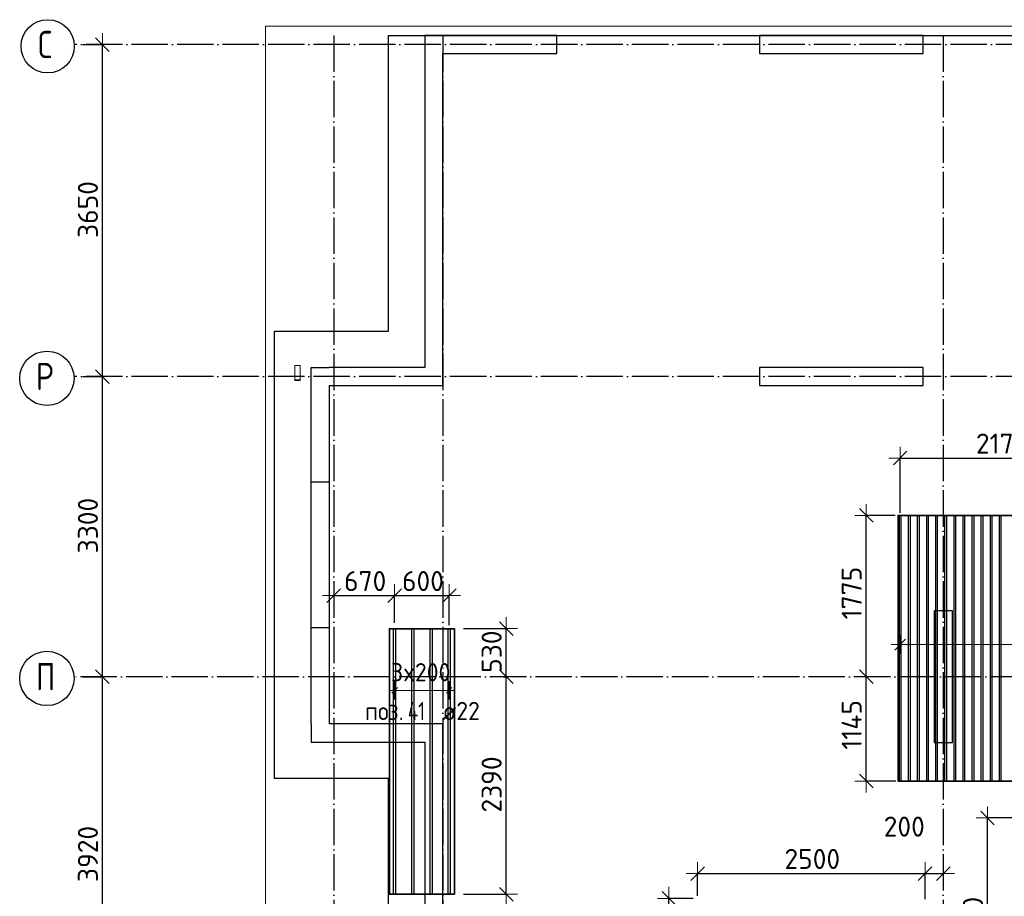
# Model space of a CAD drawing. Header units: millimetres. Extents: x -3483 to 105345, y -283423 to 72284.
# Tile 35 of 157: x 36547 to 47371, y -102874 to -93237. Entities that reach past the tile are written whole.
import ezdxf

# ---------------------------------------------------------------- set-up
doc = ezdxf.new("R2010")
doc.units = ezdxf.units.MM
doc.header["$PDMODE"] = 65
for name, pattern in [('______11', [500, 400, -50, 0, -50]), ('______2', [270, 200, -70]), ('______5', [1100, 800, -100, 100, -100])]:
    doc.linetypes.add(name, pattern=pattern)
for name, color, linetype, lineweight in [('Standard', 7, 'Continuous', 25), ('Колонна (1)', 7, 'Continuous', 35), ('Колонна (2)', 7, 'Continuous', 35), ('Размерная линия_ общее', 7, 'Continuous', 13), ('Стальная конструкция_ общее', 7, 'Continuous', 25), ('Стена_ общее', 7, 'Continuous', 35), ('Фундамент_ общее', 7, 'Continuous', 35)]:
    doc.layers.add(name, color=color, linetype=linetype, lineweight=lineweight)
doc.layers.add('Арм.стержн.Доп. Арм ниж.зоны У', color=7, linetype='Continuous', lineweight=35, true_color=0x1cff1c)
doc.layers.add('Осевая линия_ общее', color=7, linetype='______5', lineweight=13, true_color=0xa0a0a0)
doc.styles.add('ISOCPEUR', font='ISOCPEUR')
doc.dimstyles.new('DIMSTYLE_4', dxfattribs={"dimtxt": 220, "dimasz": 250, "dimexe": 0, "dimexo": 0, "dimgap": 110, "dimtad": 2, "dimdec": 0, "dimrnd": 5, "dimzin": 12, "dimdsep": 46, "dimtxsty": 'ISOCPEUR', "dimblk1": 'ALL_ML_STRICH', "dimblk2": 'ALL_ML_STRICH', "dimsah": 1, "dimcen": 0, "dimclrd": 7, "dimclre": 256, "dimclrt": 7, "dimadec": 0, "dimazin": 0, "dimtfac": 1, "dimtdec": 0, "dimtix": 1, "dimtmove": 2, "dimatfit": 3, "dimfxl": 0, "dimtzin": 0, "dimlwd": 0, "dimlwe": -3, "dimarcsym": 0})
doc.dimstyles.new('DIMSTYLE_5', dxfattribs={"dimtxt": 220, "dimasz": 250, "dimexe": 0, "dimexo": 0, "dimgap": 110, "dimtad": 2, "dimdec": 0, "dimrnd": 5, "dimzin": 12, "dimdsep": 46, "dimtxsty": 'ISOCPEUR', "dimblk1": 'ALL_ML_STRICH', "dimblk2": 'ALL_ML_STRICH', "dimsah": 1, "dimcen": 0, "dimclrd": 7, "dimclre": 256, "dimclrt": 7, "dimadec": 0, "dimazin": 0, "dimtfac": 1, "dimtdec": 0, "dimtix": 1, "dimtmove": 2, "dimatfit": 3, "dimfxl": 0, "dimtvp": 1.2, "dimtzin": 0, "dimlwd": 0, "dimlwe": -3, "dimarcsym": 0})

# ---------------------------------------------------------------- blocks, each defined once
blk = doc.blocks.new('ALL_ML_STRICH')
at = {"color": 0, "linetype": 'ByBlock', "lineweight": -2}
for p, q in [((0, -0.5), (0, 0.5)), ((-1, 0), (0.5, 0)), ((-0.3, -0.3), (0.3, 0.3))]:
    blk.add_line(p, q, dxfattribs=at)
blk = doc.blocks.new('*D97')
at = {"layer": 'DEFPOINTS', "color": 7, "linetype": 'Continuous', "lineweight": 13, "transparency": 33554687}
for p in [(37142, -100460), (37142, -104380), (37457, -104380)]:
    blk.add_point(p, dxfattribs=at)
at = {"layer": 'Размерная линия_ общее', "color": 253, "linetype": 'Continuous', "lineweight": -2, "true_color": 0xa0a0a0, "transparency": 33554687}
for p, q in [((37242, -100460), (37457, -100460)), ((37242, -104380), (37457, -104380))]:
    blk.add_line(p, q, dxfattribs=at)
at = {"layer": 'Размерная линия_ общее', "color": 7, "linetype": 'Continuous', "lineweight": -2, "transparency": 33554687}
blk.add_line((37457, -104380), (37457, -100460), dxfattribs=at)
at = {"layer": 'Размерная линия_ общее', "color": 7, "linetype": 'Continuous', "lineweight": 13, "transparency": 33554687, "xscale": 250, "yscale": 250, "zscale": 250}
for p, rotation in [((37457, -100460), 90), ((37457, -104380), 270)]:
    blk.add_blockref('ALL_ML_STRICH', p, dxfattribs=dict(at, rotation=rotation))
at = {"layer": 'Размерная линия_ общее', "color": 7, "linetype": 'Continuous', "lineweight": 13, "transparency": 33554687, "insert": (37297, -102409), "char_height": 220, "width": 880, "attachment_point": 5, "rotation": 90, "style": 'ISOCPEUR'}
blk.add_mtext('\\A1;{3920}', dxfattribs=at)
blk = doc.blocks.new('*D98')
at = {"layer": 'DEFPOINTS', "color": 7, "linetype": 'Continuous', "lineweight": 13, "transparency": 33554687}
for p in [(37142, -97160), (37142, -100460), (37457, -100460)]:
    blk.add_point(p, dxfattribs=at)
at = {"layer": 'Размерная линия_ общее', "color": 253, "linetype": 'Continuous', "lineweight": -2, "true_color": 0xa0a0a0, "transparency": 33554687}
for p, q in [((37242, -97160), (37457, -97160)), ((37242, -100460), (37457, -100460))]:
    blk.add_line(p, q, dxfattribs=at)
at = {"layer": 'Размерная линия_ общее', "color": 7, "linetype": 'Continuous', "lineweight": -2, "transparency": 33554687}
blk.add_line((37457, -100460), (37457, -97160), dxfattribs=at)
at = {"layer": 'Размерная линия_ общее', "color": 7, "linetype": 'Continuous', "lineweight": 13, "transparency": 33554687, "xscale": 250, "yscale": 250, "zscale": 250}
for p, rotation in [((37457, -97160), 90), ((37457, -100460), 270)]:
    blk.add_blockref('ALL_ML_STRICH', p, dxfattribs=dict(at, rotation=rotation))
at = {"layer": 'Размерная линия_ общее', "color": 7, "linetype": 'Continuous', "lineweight": 13, "transparency": 33554687, "insert": (37297, -98799), "char_height": 220, "width": 880, "attachment_point": 5, "rotation": 90, "style": 'ISOCPEUR'}
blk.add_mtext('\\A1;{3300}', dxfattribs=at)
blk = doc.blocks.new('*D99')
at = {"layer": 'DEFPOINTS', "color": 7, "linetype": 'Continuous', "lineweight": 13, "transparency": 33554687}
for p in [(37142, -93510), (37142, -97160), (37457, -97160)]:
    blk.add_point(p, dxfattribs=at)
at = {"layer": 'Размерная линия_ общее', "color": 253, "linetype": 'Continuous', "lineweight": -2, "true_color": 0xa0a0a0, "transparency": 33554687}
for p, q in [((37242, -93510), (37457, -93510)), ((37242, -97160), (37457, -97160))]:
    blk.add_line(p, q, dxfattribs=at)
at = {"layer": 'Размерная линия_ общее', "color": 7, "linetype": 'Continuous', "lineweight": -2, "transparency": 33554687}
blk.add_line((37457, -97160), (37457, -93510), dxfattribs=at)
at = {"layer": 'Размерная линия_ общее', "color": 7, "linetype": 'Continuous', "lineweight": 13, "transparency": 33554687, "xscale": 250, "yscale": 250, "zscale": 250}
for p, rotation in [((37457, -93510), 90), ((37457, -97160), 270)]:
    blk.add_blockref('ALL_ML_STRICH', p, dxfattribs=dict(at, rotation=rotation))
at = {"layer": 'Размерная линия_ общее', "color": 7, "linetype": 'Continuous', "lineweight": 13, "transparency": 33554687, "insert": (37297, -95324), "char_height": 220, "width": 880, "attachment_point": 5, "rotation": 90, "style": 'ISOCPEUR'}
blk.add_mtext('\\A1;{3650}', dxfattribs=at)
blk = doc.blocks.new('СЛОЖНЫЙ_ОБЪЕКТ_4')
at = {"layer": 'Колонна (1)', "color": 9, "lineweight": -3, "true_color": 0xc7c7c7, "transparency": 33554687}
for p, q in [((44680, -93410), (44680, -93610)), ((46480, -93410), (44680, -93410)), ((46480, -93610), (46480, -93410)), ((44680, -93610), (46480, -93610)), ((44680, -97060), (44680, -97260)), ((46480, -97060), (44680, -97060)), ((46480, -97260), (46480, -97060)), ((44680, -97260), (46480, -97260))]:
    blk.add_line(p, q, dxfattribs=at)
at = {"layer": 'Колонна (2)', "color": 9, "lineweight": -3, "true_color": 0xc7c7c7, "transparency": 33554687}
for p, q in [((46600, -99735), (46600, -101185)), ((46800, -99735), (46600, -99735)), ((46800, -101185), (46800, -99735)), ((46600, -101185), (46800, -101185))]:
    blk.add_line(p, q, dxfattribs=at)
at = {"layer": 'Стена_ общее', "color": 9, "linetype": 'Continuous', "lineweight": -3, "true_color": 0xc7c7c7, "transparency": 33554687}
for p, q in [((41000, -93410), (41000, -97060)), ((41200, -93410), (41000, -93410)), ((42450, -93410), (41200, -93410)), ((42450, -93610), (42450, -93410)), ((41200, -97060), (41200, -93610)), ((41200, -93610), (42450, -93610)), ((39750, -100980), (39750, -97060)), ((39750, -97060), (39950, -97060)), ((41000, -97060), (39950, -97060)), ((41200, -97260), (41200, -97060)), ((39950, -97260), (41200, -97260)), ((39950, -97260), (39950, -100980)), ((39750, -100980), (39750, -101180)), ((41000, -100980), (39950, -100980)), ((41200, -100980), (41000, -100980)), ((41200, -104280), (41200, -100980)), ((39750, -101180), (41000, -101180)), ((41000, -101180), (41000, -107580))]:
    blk.add_line(p, q, dxfattribs=at)
at = {"layer": 'Стена_ общее', "color": 9, "linetype": '______2', "lineweight": -3, "true_color": 0xc7c7c7, "transparency": 33554687}
for p, q in [((39950, -98320), (39750, -98320)), ((39750, -99920), (39950, -99920))]:
    blk.add_line(p, q, dxfattribs=at)
blk = doc.blocks.new('*D329')
at = {"layer": 'DEFPOINTS', "color": 7, "linetype": 'Continuous', "lineweight": 13, "transparency": 33554687}
for p in [(40000, -99569), (40000, -99569), (40669, -99968)]:
    blk.add_point(p, dxfattribs=at)
at = {"layer": 'Размерная линия_ общее', "color": 253, "linetype": 'Continuous', "lineweight": -2, "true_color": 0xa0a0a0, "transparency": 33554687}
for p, q in [((40000, -99569), (40000, -99569)), ((40669, -99868), (40669, -99569))]:
    blk.add_line(p, q, dxfattribs=at)
at = {"layer": 'Размерная линия_ общее', "color": 7, "linetype": 'Continuous', "lineweight": -2, "transparency": 33554687}
blk.add_line((40000, -99569), (40669, -99569), dxfattribs=at)
at = {"layer": 'Размерная линия_ общее', "color": 7, "linetype": 'Continuous', "lineweight": 13, "transparency": 33554687, "xscale": 250, "yscale": 250, "zscale": 250, "rotation": 180}
blk.add_blockref('ALL_ML_STRICH', (40000, -99569), dxfattribs=at)
at = {"layer": 'Размерная линия_ общее', "color": 7, "linetype": 'Continuous', "lineweight": 13, "transparency": 33554687, "xscale": 250, "yscale": 250, "zscale": 250}
blk.add_blockref('ALL_ML_STRICH', (40669, -99569), dxfattribs=at)
at = {"layer": 'Размерная линия_ общее', "color": 7, "linetype": 'Continuous', "lineweight": 13, "transparency": 33554687, "insert": (40345, -99409), "char_height": 220, "width": 660, "attachment_point": 5, "style": 'ISOCPEUR'}
blk.add_mtext('\\A1;{670}', dxfattribs=at)
blk = doc.blocks.new('*D330')
at = {"layer": 'DEFPOINTS', "color": 7, "linetype": 'Continuous', "lineweight": 13, "transparency": 33554687}
for p in [(40669, -99569), (40669, -99968), (41269, -99992)]:
    blk.add_point(p, dxfattribs=at)
at = {"layer": 'Размерная линия_ общее', "color": 253, "linetype": 'Continuous', "lineweight": -2, "true_color": 0xa0a0a0, "transparency": 33554687}
for p, q in [((40669, -99868), (40669, -99569)), ((41269, -99892), (41269, -99569))]:
    blk.add_line(p, q, dxfattribs=at)
at = {"layer": 'Размерная линия_ общее', "color": 7, "linetype": 'Continuous', "lineweight": -2, "transparency": 33554687}
blk.add_line((40669, -99569), (41269, -99569), dxfattribs=at)
at = {"layer": 'Размерная линия_ общее', "color": 7, "linetype": 'Continuous', "lineweight": 13, "transparency": 33554687, "xscale": 250, "yscale": 250, "zscale": 250, "rotation": 180}
blk.add_blockref('ALL_ML_STRICH', (40669, -99569), dxfattribs=at)
at = {"layer": 'Размерная линия_ общее', "color": 7, "linetype": 'Continuous', "lineweight": 13, "transparency": 33554687, "xscale": 250, "yscale": 250, "zscale": 250}
blk.add_blockref('ALL_ML_STRICH', (41269, -99569), dxfattribs=at)
at = {"layer": 'Размерная линия_ общее', "color": 7, "linetype": 'Continuous', "lineweight": 13, "transparency": 33554687, "insert": (40980, -99409), "char_height": 220, "width": 660, "attachment_point": 5, "style": 'ISOCPEUR'}
blk.add_mtext('\\A1;{600}', dxfattribs=at)
blk = doc.blocks.new('*D331')
at = {"layer": 'DEFPOINTS', "color": 7, "linetype": 'Continuous', "lineweight": 13, "transparency": 33554687}
for p in [(46226, -98057), (48400, -98042), (46226, -98759)]:
    blk.add_point(p, dxfattribs=at)
at = {"layer": 'Размерная линия_ общее', "color": 253, "linetype": 'Continuous', "lineweight": -2, "true_color": 0xa0a0a0, "transparency": 33554687}
for p, q in [((46226, -98659), (46226, -98057)), ((48400, -98057), (48400, -98057))]:
    blk.add_line(p, q, dxfattribs=at)
at = {"layer": 'Размерная линия_ общее', "color": 7, "linetype": 'Continuous', "lineweight": -2, "transparency": 33554687}
blk.add_line((46226, -98057), (48400, -98057), dxfattribs=at)
at = {"layer": 'Размерная линия_ общее', "color": 7, "linetype": 'Continuous', "lineweight": 13, "transparency": 33554687, "xscale": 250, "yscale": 250, "zscale": 250, "rotation": 180}
blk.add_blockref('ALL_ML_STRICH', (46226, -98057), dxfattribs=at)
at = {"layer": 'Размерная линия_ общее', "color": 7, "linetype": 'Continuous', "lineweight": 13, "transparency": 33554687, "xscale": 250, "yscale": 250, "zscale": 250}
blk.add_blockref('ALL_ML_STRICH', (48400, -98057), dxfattribs=at)
at = {"layer": 'Размерная линия_ общее', "color": 7, "linetype": 'Continuous', "lineweight": 13, "transparency": 33554687, "insert": (47346, -97897), "char_height": 220, "width": 880, "attachment_point": 5, "style": 'ISOCPEUR'}
blk.add_mtext('\\A1;{2175}', dxfattribs=at)
blk = doc.blocks.new('*D341')
at = {"layer": 'DEFPOINTS', "color": 7, "linetype": 'Continuous', "lineweight": 13, "transparency": 33554687}
for p in [(45905, -100460), (45853, -101607), (46278, -101607)]:
    blk.add_point(p, dxfattribs=at)
at = {"layer": 'Размерная линия_ общее', "color": 253, "linetype": 'Continuous', "lineweight": -2, "true_color": 0xa0a0a0, "transparency": 33554687}
for p, q in [((45853, -100460), (45853, -100460)), ((46178, -101607), (45853, -101607))]:
    blk.add_line(p, q, dxfattribs=at)
at = {"layer": 'Размерная линия_ общее', "color": 7, "linetype": 'Continuous', "lineweight": -2, "transparency": 33554687}
blk.add_line((45853, -101607), (45853, -100460), dxfattribs=at)
at = {"layer": 'Размерная линия_ общее', "color": 7, "linetype": 'Continuous', "lineweight": 13, "transparency": 33554687, "xscale": 250, "yscale": 250, "zscale": 250}
for p, rotation in [((45853, -100460), 90), ((45853, -101607), 270)]:
    blk.add_blockref('ALL_ML_STRICH', p, dxfattribs=dict(at, rotation=rotation))
at = {"layer": 'Размерная линия_ общее', "color": 7, "linetype": 'Continuous', "lineweight": 13, "transparency": 33554687, "insert": (45693, -100990), "char_height": 220, "width": 880, "attachment_point": 5, "rotation": 90, "style": 'ISOCPEUR'}
blk.add_mtext('\\A1;{1145}', dxfattribs=at)
blk = doc.blocks.new('*D342')
at = {"layer": 'DEFPOINTS', "color": 7, "linetype": 'Continuous', "lineweight": 13, "transparency": 33554687}
for p in [(46272, -98687), (45853, -100460), (45905, -100460)]:
    blk.add_point(p, dxfattribs=at)
at = {"layer": 'Размерная линия_ общее', "color": 253, "linetype": 'Continuous', "lineweight": -2, "true_color": 0xa0a0a0, "transparency": 33554687}
for p, q in [((46172, -98687), (45853, -98687)), ((45853, -100460), (45853, -100460))]:
    blk.add_line(p, q, dxfattribs=at)
at = {"layer": 'Размерная линия_ общее', "color": 7, "linetype": 'Continuous', "lineweight": -2, "transparency": 33554687}
blk.add_line((45853, -100460), (45853, -98687), dxfattribs=at)
at = {"layer": 'Размерная линия_ общее', "color": 7, "linetype": 'Continuous', "lineweight": 13, "transparency": 33554687, "xscale": 250, "yscale": 250, "zscale": 250}
for p, rotation in [((45853, -98687), 90), ((45853, -100460), 270)]:
    blk.add_blockref('ALL_ML_STRICH', p, dxfattribs=dict(at, rotation=rotation))
at = {"layer": 'Размерная линия_ общее', "color": 7, "linetype": 'Continuous', "lineweight": 13, "transparency": 33554687, "insert": (45693, -99541), "char_height": 220, "width": 880, "attachment_point": 5, "rotation": 90, "style": 'ISOCPEUR'}
blk.add_mtext('\\A1;{1775}', dxfattribs=at)
blk = doc.blocks.new('*D344')
at = {"layer": 'DEFPOINTS', "color": 7, "linetype": 'Continuous', "lineweight": 13, "transparency": 33554687}
for p in [(44050, -102897), (43684, -104380), (43696, -104380)]:
    blk.add_point(p, dxfattribs=at)
at = {"layer": 'Размерная линия_ общее', "color": 253, "linetype": 'Continuous', "lineweight": -2, "true_color": 0xa0a0a0, "transparency": 33554687}
for p, q in [((43950, -102897), (43684, -102897)), ((43684, -104380), (43684, -104380))]:
    blk.add_line(p, q, dxfattribs=at)
at = {"layer": 'Размерная линия_ общее', "color": 7, "linetype": 'Continuous', "lineweight": -2, "transparency": 33554687}
blk.add_line((43684, -104380), (43684, -102897), dxfattribs=at)
at = {"layer": 'Размерная линия_ общее', "color": 7, "linetype": 'Continuous', "lineweight": 13, "transparency": 33554687, "xscale": 250, "yscale": 250, "zscale": 250}
for p, rotation in [((43684, -102897), 90), ((43684, -104380), 270)]:
    blk.add_blockref('ALL_ML_STRICH', p, dxfattribs=dict(at, rotation=rotation))
at = {"layer": 'Размерная линия_ общее', "color": 7, "linetype": 'Continuous', "lineweight": 13, "transparency": 33554687, "insert": (43524, -103616), "char_height": 220, "width": 880, "attachment_point": 5, "rotation": 90, "style": 'ISOCPEUR'}
blk.add_mtext('\\A1;{1485}', dxfattribs=at)
blk = doc.blocks.new('*D347')
at = {"layer": 'DEFPOINTS', "color": 7, "linetype": 'Continuous', "lineweight": 13, "transparency": 33554687}
for p in [(41763, -100460), (41326, -102852), (41895, -102852)]:
    blk.add_point(p, dxfattribs=at)
at = {"layer": 'Размерная линия_ общее', "color": 253, "linetype": 'Continuous', "lineweight": -2, "true_color": 0xa0a0a0, "transparency": 33554687}
for p, q in [((41863, -100460), (41895, -100460)), ((41426, -102852), (41895, -102852))]:
    blk.add_line(p, q, dxfattribs=at)
at = {"layer": 'Размерная линия_ общее', "color": 7, "linetype": 'Continuous', "lineweight": -2, "transparency": 33554687}
blk.add_line((41895, -102852), (41895, -100460), dxfattribs=at)
at = {"layer": 'Размерная линия_ общее', "color": 7, "linetype": 'Continuous', "lineweight": 13, "transparency": 33554687, "xscale": 250, "yscale": 250, "zscale": 250}
for p, rotation in [((41895, -100460), 90), ((41895, -102852), 270)]:
    blk.add_blockref('ALL_ML_STRICH', p, dxfattribs=dict(at, rotation=rotation))
at = {"layer": 'Размерная линия_ общее', "color": 7, "linetype": 'Continuous', "lineweight": 13, "transparency": 33554687, "insert": (41735, -101645), "char_height": 220, "width": 880, "attachment_point": 5, "rotation": 90, "style": 'ISOCPEUR'}
blk.add_mtext('\\A1;{2390}', dxfattribs=at)
blk = doc.blocks.new('*D348')
at = {"layer": 'DEFPOINTS', "color": 7, "linetype": 'Continuous', "lineweight": 13, "transparency": 33554687}
for p in [(41326, -99932), (41763, -100460), (41895, -100460)]:
    blk.add_point(p, dxfattribs=at)
at = {"layer": 'Размерная линия_ общее', "color": 253, "linetype": 'Continuous', "lineweight": -2, "true_color": 0xa0a0a0, "transparency": 33554687}
for p, q in [((41426, -99932), (41895, -99932)), ((41863, -100460), (41895, -100460))]:
    blk.add_line(p, q, dxfattribs=at)
at = {"layer": 'Размерная линия_ общее', "color": 7, "linetype": 'Continuous', "lineweight": -2, "transparency": 33554687}
blk.add_line((41895, -100460), (41895, -99932), dxfattribs=at)
at = {"layer": 'Размерная линия_ общее', "color": 7, "linetype": 'Continuous', "lineweight": 13, "transparency": 33554687, "xscale": 250, "yscale": 250, "zscale": 250}
for p, rotation in [((41895, -99932), 90), ((41895, -100460), 270)]:
    blk.add_blockref('ALL_ML_STRICH', p, dxfattribs=dict(at, rotation=rotation))
at = {"layer": 'Размерная линия_ общее', "color": 7, "linetype": 'Continuous', "lineweight": 13, "transparency": 33554687, "insert": (41735, -100185), "char_height": 220, "width": 660, "attachment_point": 5, "rotation": 90, "style": 'ISOCPEUR'}
blk.add_mtext('\\A1;{530}', dxfattribs=at)
blk = doc.blocks.new('*D374')
at = {"layer": 'DEFPOINTS', "color": 7, "linetype": 'Continuous', "lineweight": 13, "transparency": 33554687}
for p in [(47667, -102012), (47186, -104380), (47308, -104380)]:
    blk.add_point(p, dxfattribs=at)
at = {"layer": 'Размерная линия_ общее', "color": 253, "linetype": 'Continuous', "lineweight": -2, "true_color": 0xa0a0a0, "transparency": 33554687}
for p, q in [((47567, -102012), (47186, -102012)), ((47208, -104380), (47186, -104380))]:
    blk.add_line(p, q, dxfattribs=at)
at = {"layer": 'Размерная линия_ общее', "color": 7, "linetype": 'Continuous', "lineweight": -2, "transparency": 33554687}
blk.add_line((47186, -104380), (47186, -102012), dxfattribs=at)
at = {"layer": 'Размерная линия_ общее', "color": 7, "linetype": 'Continuous', "lineweight": 13, "transparency": 33554687, "xscale": 250, "yscale": 250, "zscale": 250}
for p, rotation in [((47186, -102012), 90), ((47186, -104380), 270)]:
    blk.add_blockref('ALL_ML_STRICH', p, dxfattribs=dict(at, rotation=rotation))
at = {"layer": 'Размерная линия_ общее', "color": 7, "linetype": 'Continuous', "lineweight": 13, "transparency": 33554687, "insert": (47026, -103185), "char_height": 220, "width": 880, "attachment_point": 5, "rotation": 90, "style": 'ISOCPEUR'}
blk.add_mtext('\\A1;{2370}', dxfattribs=at)
blk = doc.blocks.new('*D480')
at = {"layer": 'DEFPOINTS', "color": 7, "linetype": 'Continuous', "lineweight": 13, "transparency": 33554687}
for p in [(43999, -102624), (43999, -102971), (46499, -103005)]:
    blk.add_point(p, dxfattribs=at)
at = {"layer": 'Размерная линия_ общее', "color": 253, "linetype": 'Continuous', "lineweight": -2, "true_color": 0xa0a0a0, "transparency": 33554687}
for p, q in [((43999, -102871), (43999, -102624)), ((46499, -102905), (46499, -102624))]:
    blk.add_line(p, q, dxfattribs=at)
at = {"layer": 'Размерная линия_ общее', "color": 7, "linetype": 'Continuous', "lineweight": -2, "transparency": 33554687}
blk.add_line((43999, -102624), (46499, -102624), dxfattribs=at)
at = {"layer": 'Размерная линия_ общее', "color": 7, "linetype": 'Continuous', "lineweight": 13, "transparency": 33554687, "xscale": 250, "yscale": 250, "zscale": 250, "rotation": 180}
blk.add_blockref('ALL_ML_STRICH', (43999, -102624), dxfattribs=at)
at = {"layer": 'Размерная линия_ общее', "color": 7, "linetype": 'Continuous', "lineweight": 13, "transparency": 33554687, "xscale": 250, "yscale": 250, "zscale": 250}
blk.add_blockref('ALL_ML_STRICH', (46499, -102624), dxfattribs=at)
at = {"layer": 'Размерная линия_ общее', "color": 7, "linetype": 'Continuous', "lineweight": 13, "transparency": 33554687, "insert": (45260, -102464), "char_height": 220, "width": 880, "attachment_point": 5, "style": 'ISOCPEUR'}
blk.add_mtext('\\A1;{2500}', dxfattribs=at)
blk = doc.blocks.new('*D481')
at = {"layer": 'DEFPOINTS', "color": 7, "linetype": 'Continuous', "lineweight": 13, "transparency": 33554687}
for p in [(46499, -102624), (46700, -102624), (46499, -103005)]:
    blk.add_point(p, dxfattribs=at)
at = {"layer": 'Размерная линия_ общее', "color": 253, "linetype": 'Continuous', "lineweight": -2, "true_color": 0xa0a0a0, "transparency": 33554687}
for p, q in [((46499, -102905), (46499, -102624)), ((46700, -102624), (46700, -102624))]:
    blk.add_line(p, q, dxfattribs=at)
at = {"layer": 'Размерная линия_ общее', "color": 7, "linetype": 'Continuous', "lineweight": -2, "transparency": 33554687}
blk.add_line((46499, -102624), (46700, -102624), dxfattribs=at)
at = {"layer": 'Размерная линия_ общее', "color": 7, "linetype": 'Continuous', "lineweight": 13, "transparency": 33554687, "xscale": 250, "yscale": 250, "zscale": 250, "rotation": 180}
blk.add_blockref('ALL_ML_STRICH', (46499, -102624), dxfattribs=at)
at = {"layer": 'Размерная линия_ общее', "color": 7, "linetype": 'Continuous', "lineweight": 13, "transparency": 33554687, "xscale": 250, "yscale": 250, "zscale": 250}
blk.add_blockref('ALL_ML_STRICH', (46700, -102624), dxfattribs=at)
at = {"layer": 'Размерная линия_ общее', "color": 7, "linetype": 'Continuous', "lineweight": 13, "transparency": 33554687, "insert": (46271, -102108), "char_height": 220, "width": 660, "attachment_point": 5, "style": 'ISOCPEUR'}
blk.add_mtext('\\A1;{200}', dxfattribs=at)

msp = doc.modelspace()

# ---------------------------------------------------------------- linework, layer by layer
at = {"layer": 'Standard', "color": 7, "linetype": 'Continuous', "lineweight": 13, "transparency": 33554687}
msp.add_lwpolyline([(39250, -140750), (65250, -140750), (65250, -93310), (39250, -93310), (39250, -140750)], dxfattribs=at)
at = {"layer": 'Арм.стержн.Доп. Арм ниж.зоны У', "color": 253, "linetype": 'Continuous', "lineweight": -3, "true_color": 0xa0a0a0, "transparency": 33554687}
for p, q in [((46226.1, -100107.4), (46226.1, -100007.4)), ((46226.1, -100107.4), (46226.1, -100207.4)), ((40668.8, -100610.6), (40668.8, -100510.6)), ((41268.8, -100610.6), (41268.8, -100510.6)), ((40668.8, -100610.6), (40668.8, -100710.6)), ((41268.8, -100610.6), (41268.8, -100710.6))]:
    msp.add_line(p, q, dxfattribs=at)
at = {"layer": 'Арм.стержн.Доп. Арм ниж.зоны У', "color": 7, "linetype": 'Continuous', "lineweight": 13, "transparency": 33554687}
for p, q in [((46226.1, -100107.4), (46126.1, -100107.4)), ((40668.8, -100610.6), (40608.8, -100610.6)), ((40668.8, -100610.6), (41268.8, -100610.6)), ((41268.8, -100610.6), (41328.8, -100610.6))]:
    msp.add_line(p, q, dxfattribs=at)
at = {"layer": 'Арм.стержн.Доп. Арм ниж.зоны У', "color": 7, "linetype": 'Continuous', "lineweight": 25, "transparency": 33554687}
for p, q in [((46166.1, -100167.4), (46286.1, -100047.4)), ((40638.8, -100640.6), (40698.8, -100580.6)), ((41238.8, -100640.6), (41298.8, -100580.6))]:
    msp.add_line(p, q, dxfattribs=at)
at = {"layer": 'Арм.стержн.Доп. Арм ниж.зоны У', "color": 52, "linetype": 'Continuous', "lineweight": 35, "transparency": 33554687}
for points in [[(51149.1, -101607.4), (51149.1, -98687.4), (46203.1, -98687.4), (46203.1, -101607.4), (51149.1, -101607.4)], [(41326.3, -102852.2), (41326.3, -99932.2), (40611.3, -99932.2), (40611.3, -102852.2), (41326.3, -102852.2)]]:
    msp.add_lwpolyline(points, dxfattribs=at)
at = {"layer": 'Арм.стержн.Доп. Арм ниж.зоны У', "color": 7, "linetype": 'Continuous', "lineweight": 25, "transparency": 33554687}
for points in [[(46218.1, -101607.4), (46218.1, -98687.4), (46234.1, -98687.4), (46234.1, -101607.4), (46218.1, -101607.4)], [(46318.1, -101607.4), (46318.1, -98687.4), (46334.1, -98687.4), (46334.1, -101607.4), (46318.1, -101607.4)], [(46418.1, -101607.4), (46418.1, -98687.4), (46434.1, -98687.4), (46434.1, -101607.4), (46418.1, -101607.4)], [(46518.1, -101607.4), (46518.1, -98687.4), (46534.1, -98687.4), (46534.1, -101607.4), (46518.1, -101607.4)], [(46618.1, -101607.4), (46618.1, -98687.4), (46634.1, -98687.4), (46634.1, -101607.4), (46618.1, -101607.4)], [(46718.1, -101607.4), (46718.1, -98687.4), (46734.1, -98687.4), (46734.1, -101607.4), (46718.1, -101607.4)], [(46818.1, -101607.4), (46818.1, -98687.4), (46834.1, -98687.4), (46834.1, -101607.4), (46818.1, -101607.4)], [(46918.1, -101607.4), (46918.1, -98687.4), (46934.1, -98687.4), (46934.1, -101607.4), (46918.1, -101607.4)], [(47018.1, -101607.4), (47018.1, -98687.4), (47034.1, -98687.4), (47034.1, -101607.4), (47018.1, -101607.4)], [(47118.1, -101607.4), (47118.1, -98687.4), (47134.1, -98687.4), (47134.1, -101607.4), (47118.1, -101607.4)], [(47218.1, -101607.4), (47218.1, -98687.4), (47234.1, -98687.4), (47234.1, -101607.4), (47218.1, -101607.4)], [(47318.1, -101607.4), (47318.1, -98687.4), (47334.1, -98687.4), (47334.1, -101607.4), (47318.1, -101607.4)], [(40657.8, -102852.2), (40657.8, -99932.2), (40679.8, -99932.2), (40679.8, -102852.2), (40657.8, -102852.2)], [(40857.8, -102852.2), (40857.8, -99932.2), (40879.8, -99932.2), (40879.8, -102852.2), (40857.8, -102852.2)], [(41057.8, -102852.2), (41057.8, -99932.2), (41079.8, -99932.2), (41079.8, -102852.2), (41057.8, -102852.2)], [(41257.8, -102852.2), (41257.8, -99932.2), (41279.8, -99932.2), (41279.8, -102852.2), (41257.8, -102852.2)]]:
    msp.add_lwpolyline(points, dxfattribs=at)
at = {"layer": 'Арм.стержн.Доп. Арм ниж.зоны У', "color": 7, "linetype": 'Continuous', "lineweight": 13, "transparency": 33554687}
msp.add_lwpolyline([(46226.1, -100107.4), (47641.1, -100107.4), (47641.1, -100107.4), (51126.1, -100107.4)], dxfattribs=at)
at = {"layer": 'Осевая линия_ общее', "color": 253, "linetype": '______11', "lineweight": -3, "true_color": 0xa0a0a0, "transparency": 33554687}
for p, q in [((54680, -93510), (37142.2, -93510)), ((40000, -93410), (40000, -142827.9)), ((41200, -93410), (41200, -142827.9)), ((46700, -93410), (46700, -142827.9)), ((54680, -97160), (37142.2, -97160)), ((56620, -100460), (37142.2, -100460))]:
    msp.add_line(p, q, dxfattribs=at)
at = {"layer": 'Осевая линия_ общее', "color": 7, "linetype": 'Continuous', "lineweight": -3, "transparency": 33554687}
for centre, radius in [((36854.6, -93529.5), 292.4), ((36846, -97179.5), 298.8), ((36846, -100479.5), 298.8)]:
    msp.add_circle(centre, radius, dxfattribs=at)
at = {"layer": 'Стальная конструкция_ общее', "color": 253, "linetype": '______2', "lineweight": 18, "true_color": 0xababab, "transparency": 33554687}
for p, q in [((39570, -97196.9), (39570, -97040)), ((39570, -97040), (39630, -97040)), ((39570, -97196.9), (39570, -97040)), ((39570, -97040), (39630, -97040)), ((39630, -97040), (39630, -97196.9)), ((39630, -97040), (39630, -97196.9))]:
    msp.add_line(p, q, dxfattribs=at)
at = {"layer": 'Стальная конструкция_ общее', "color": 7, "linetype": 'Continuous', "lineweight": 25, "transparency": 33554687}
for p, q in [((39570, -97200), (39570, -97196.9)), ((39570, -97196.9), (39630, -97196.9)), ((39570, -97200), (39570, -97196.9)), ((39570, -97196.9), (39630, -97196.9)), ((39570, -97200), (39630, -97200)), ((39570, -97200), (39630, -97200)), ((39630, -97196.9), (39630, -97200)), ((39630, -97196.9), (39630, -97200))]:
    msp.add_line(p, q, dxfattribs=at)
at = {"layer": 'Фундамент_ общее', "color": 7, "lineweight": 25, "transparency": 33554687}
for p, q in [((40600, -96660), (40600, -93410)), ((40600, -93410), (54500, -93410)), ((39350, -101580), (39350, -96660)), ((39350, -96660), (40600, -96660)), ((40600, -101580), (39350, -101580)), ((40600, -107180), (40600, -101580))]:
    msp.add_line(p, q, dxfattribs=at)
at = {"layer": 'Фундамент_ общее', "color": 7, "linetype": 'Continuous', "lineweight": 25, "transparency": 33554687}
for p, q in [((40600, -96660), (40600, -93410)), ((40600, -93410), (54500, -93410)), ((39350, -101580), (39350, -96660)), ((39350, -96660), (40600, -96660)), ((40600, -101580), (39350, -101580)), ((40600, -107180), (40600, -101580))]:
    msp.add_line(p, q, dxfattribs=at)

# ---------------------------------------------------------------- block references
at = {"layer": 'Стена_ общее', "color": 9, "linetype": 'Continuous', "lineweight": -3, "true_color": 0xc7c7c7, "transparency": 33554687}
msp.add_blockref('СЛОЖНЫЙ_ОБЪЕКТ_4', (0, 0), dxfattribs=at)

# ---------------------------------------------------------------- texts
at = {"layer": 'Арм.стержн.Доп. Арм ниж.зоны У', "color": 7, "linetype": 'Continuous', "lineweight": 13, "transparency": 33554687, "insert": (40628.8, -100510.6), "char_height": 200, "width": 793.963, "attachment_point": 7, "style": 'ISOCPEUR'}
msp.add_mtext('\\W0.95;3x200', dxfattribs=at)
at = {"layer": 'Арм.стержн.Доп. Арм ниж.зоны У', "color": 7, "linetype": 'Continuous', "lineweight": 25, "transparency": 33554687, "char_height": 200, "attachment_point": 7, "style": 'ISOCPEUR'}
for s, insert, width in [('\\W0.76;41', (40813.5, -100937.3), 336.375), ('\\W0.95; ø22 ', (41073.5, -100937.3), 794.384), ('\\W0.92;поз.', (40343.5, -100937.3), 561.647)]:
    msp.add_mtext(s, dxfattribs=dict(at, insert=insert, width=width))
at = {"layer": 'Осевая линия_ общее', "color": 7, "linetype": 'Continuous', "lineweight": -3, "transparency": 33554687, "char_height": 300, "attachment_point": 7, "style": 'ISOCPEUR'}
for s, insert, width in [('\\W0.78;С', (36749.6, -93660), 326.407), ('\\W0.80;Р', (36726, -97310), 359.833), ('\\W0.80;П', (36726, -100610), 359.833)]:
    msp.add_mtext(s, dxfattribs=dict(at, insert=insert, width=width))

# ---------------------------------------------------------------- dimensions: what is measured, and where the dimension line sits
at = {"layer": 'Размерная линия_ общее', "color": 7, "linetype": 'Continuous', "lineweight": 13, "transparency": 33554687}
for base, p1, p2, dimstyle, picture, middle in [((37457.3, -93510), (37242.2, -97160), (37242.2, -93510), 'DIMSTYLE_4', '*D99', (37297.3, -95324)), ((37457.3, -97160), (37242.2, -100460), (37242.2, -97160), 'DIMSTYLE_4', '*D98', (37297.3, -98799)), ((45853.4, -98687.4), (45853.4, -100460), (46172.2, -98687.4), 'DIMSTYLE_4', '*D342', (45693.4, -99540.7)), ((41894.7, -99932.2), (41862.6, -100460), (41426.3, -99932.2), 'DIMSTYLE_5', '*D348', (41734.7, -100185.1)), ((37457.3, -100460), (37242.2, -104380), (37242.2, -100460), 'DIMSTYLE_4', '*D97', (37297.3, -102409)), ((41894.7, -100460), (41426.3, -102852.2), (41862.6, -100460), 'DIMSTYLE_4', '*D347', (41734.7, -101645.1)), ((45853.4, -100460), (46178, -101607.4), (45853.4, -100460), 'DIMSTYLE_4', '*D341', (45693.4, -100989.7)), ((47185.7, -102011.8), (47207.8, -104380), (47567, -102011.8), 'DIMSTYLE_4', '*D374', (47025.7, -103184.9)), ((43683.9, -102896.7), (43683.9, -104380), (43949.8, -102896.7), 'DIMSTYLE_4', '*D344', (43523.9, -103616.4))]:
    dim = msp.add_linear_dim(base=base, p1=p1, p2=p2, angle=90, dimstyle=dimstyle, override={"dimpost": '<>', "dimclrd": 7, "dimclre": 253, "dimclrt": 7, "dimlwd": 0, "dimlwe": 65533}, dxfattribs=at)
    dim.commit()
    dim.dimension.update_dxf_attribs({"geometry": picture, "text_midpoint": middle, "dimtype": 160})
for base, p1, p2, dimstyle, picture, middle in [((48400, -98057.4), (46226.1, -98658.9), (48400, -98057.4), 'DIMSTYLE_4', '*D331', (47346, -97897.4)), ((40668.8, -99569.1), (40000, -99569.1), (40668.8, -99867.6), 'DIMSTYLE_4', '*D329', (40345.4, -99409.1)), ((41268.8, -99569.1), (40668.8, -99867.6), (41268.8, -99891.9), 'DIMSTYLE_5', '*D330', (40979.8, -99409.1)), ((46700, -102624.1), (46499, -102905.3), (46700, -102624.1), 'DIMSTYLE_5', '*D481', (46271.5, -102107.6)), ((46499, -102624.1), (43999, -102870.6), (46499, -102905.3), 'DIMSTYLE_4', '*D480', (45260, -102464.1))]:
    dim = msp.add_linear_dim(base=base, p1=p1, p2=p2, dimstyle=dimstyle, override={"dimpost": '<>', "dimclrd": 7, "dimclre": 253, "dimclrt": 7, "dimlwd": 0, "dimlwe": 65533}, dxfattribs=at)
    dim.commit()
    dim.dimension.update_dxf_attribs({"geometry": picture, "text_midpoint": middle, "dimtype": 160})

doc.saveas('drawing.dxf')
